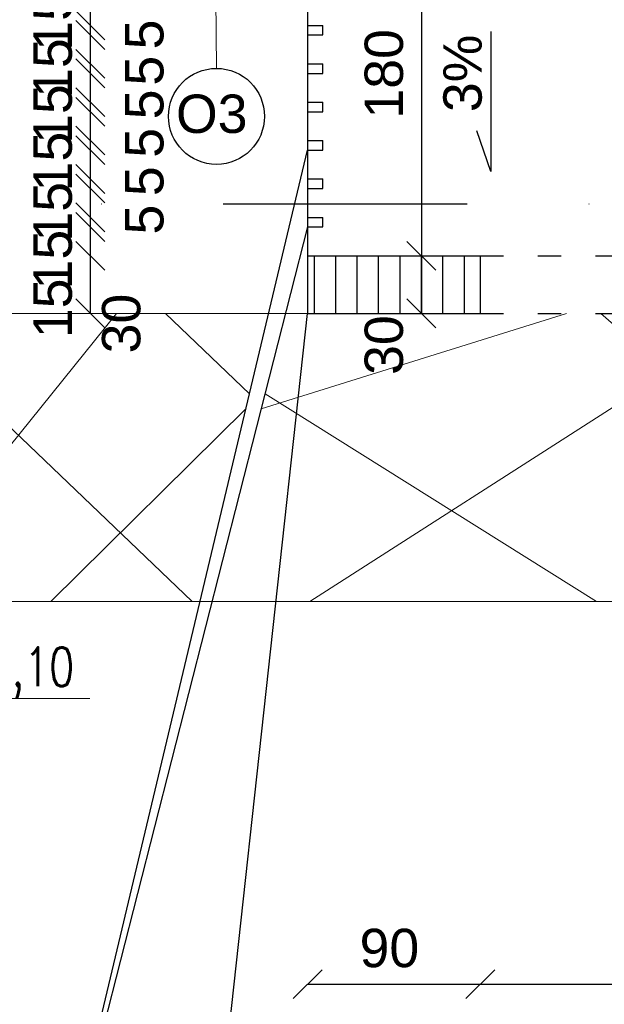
# Model space of a CAD drawing. Header units: millimetres. Extents: x 6197 to 108098, y 4257 to 29730.
# Tile 37 of 147: x 19826 to 20131, y 9378 to 9891. Entities that reach past the tile are written whole.
import ezdxf

# ---------------------------------------------------------------- set-up
doc = ezdxf.new("R2010")
doc.units = ezdxf.units.MM
doc.linetypes.add('ACAD_ISO03W100', pattern=[30, 12, -18])
doc.linetypes.add('DASHDOTX2', pattern=[50.8, 25.4, -12.7, 0, -12.7])
doc.layers.add('&_opisy_100', color=51, linetype='Continuous', lineweight=20)
doc.styles.add('Romans', font='romans.shx', dxfattribs={"width": 0.75})
doc.styles.get("Standard").update_dxf_attribs({"font": 'arial.ttf'})
doc.dimstyles.new('ISO-25', dxfattribs={"dimtxt": 2.5, "dimasz": 2.5, "dimexe": 1.25, "dimexo": 0.625, "dimtad": 1, "dimtxsty": 'Standard', "dimcen": 2.5, "dimadec": 0, "dimazin": 0, "dimtfac": 1, "dimtmove": 0, "dimatfit": 3, "dimfxl": 1, "dimarcsym": 0})

# ---------------------------------------------------------------- blocks, each defined once
blk = doc.blocks.new('_Oblique')
at = {"color": 0, "linetype": 'ByBlock', "lineweight": -2}
blk.add_line((-0.5, -0.5), (0.5, 0.5), dxfattribs=at)
blk = doc.blocks.new('*D493')
at = {"color": 0, "lineweight": -2, "transparency": 16777216}
blk.add_line((19259.33067422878, 9274.388910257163), (21143.33067399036, 9274.388910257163), dxfattribs=at)
at = {"layer": 'Defpoints', "color": 0, "transparency": 16777216}
for p in [(19259.33067422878, 9947.626542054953), (21143.33067399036, 9947.626542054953), (21143.33067399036, 9274.388910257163)]:
    blk.add_point(p, dxfattribs=at)
at = {"color": 0, "lineweight": -2, "transparency": 16777216, "xscale": 15, "yscale": 15, "zscale": 15, "rotation": 180}
blk.add_blockref('_Oblique', (19259.33067422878, 9274.388910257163), dxfattribs=at)
at = {"color": 0, "lineweight": -2, "transparency": 16777216, "xscale": 15, "yscale": 15, "zscale": 15}
blk.add_blockref('_Oblique', (21143.33067399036, 9274.388910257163), dxfattribs=at)
at = {"color": 0, "transparency": 16777216, "insert": (20213.55284148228, 9293.062703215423), "char_height": 20, "attachment_point": 5}
blk.add_mtext('1884', dxfattribs=at)
blk = doc.blocks.new('*D654')
at = {"color": 0, "lineweight": -2, "transparency": 16777216}
blk.add_line((19976.33065014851, 9388.267254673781), (20066.33067422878, 9388.267254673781), dxfattribs=at)
at = {"layer": 'Defpoints', "color": 0, "transparency": 16777216}
for p in [(19976.33065014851, 9737.626541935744), (20066.33067422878, 9737.626542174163), (20066.33067422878, 9388.267254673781)]:
    blk.add_point(p, dxfattribs=at)
at = {"color": 0, "lineweight": -2, "transparency": 16777216, "xscale": 15, "yscale": 15, "zscale": 15, "rotation": 180}
blk.add_blockref('_Oblique', (19976.33065014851, 9388.267254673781), dxfattribs=at)
at = {"color": 0, "lineweight": -2, "transparency": 16777216, "xscale": 15, "yscale": 15, "zscale": 15}
blk.add_blockref('_Oblique', (20066.33067422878, 9388.267254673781), dxfattribs=at)
at = {"color": 0, "transparency": 16777216, "insert": (20018.92232137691, 9406.94104763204), "char_height": 20, "attachment_point": 5}
blk.add_mtext('90', dxfattribs=at)
blk = doc.blocks.new('*D655')
at = {"color": 0, "lineweight": -2, "transparency": 16777216}
blk.add_line((20066.33067422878, 9388.267254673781), (20336.33067399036, 9388.267254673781), dxfattribs=at)
at = {"layer": 'Defpoints', "color": 0, "transparency": 16777216}
for p in [(20066.33067422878, 9737.626542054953), (20336.33067399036, 9737.626542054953), (20336.33067399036, 9388.267254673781)]:
    blk.add_point(p, dxfattribs=at)
at = {"color": 0, "lineweight": -2, "transparency": 16777216, "xscale": 15, "yscale": 15, "zscale": 15, "rotation": 180}
blk.add_blockref('_Oblique', (20066.33067422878, 9388.267254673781), dxfattribs=at)
at = {"color": 0, "lineweight": -2, "transparency": 16777216, "xscale": 15, "yscale": 15, "zscale": 15}
blk.add_blockref('_Oblique', (20336.33067399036, 9388.267254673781), dxfattribs=at)
at = {"color": 0, "transparency": 16777216, "insert": (20266.77535325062, 9406.94104763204), "char_height": 20, "attachment_point": 5}
blk.add_mtext('270', dxfattribs=at)
blk = doc.blocks.new('*D657')
at = {"color": 0, "lineweight": -2, "transparency": 16777216}
blk.add_line((20035.59906703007, 9767.626541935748), (20035.59906703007, 9737.626541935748), dxfattribs=at)
at = {"layer": 'Defpoints', "color": 0, "transparency": 16777216}
for p in [(20148.82180791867, 9767.626541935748), (20035.59906703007, 9737.626541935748), (20148.82180815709, 9737.626541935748)]:
    blk.add_point(p, dxfattribs=at)
at = {"color": 0, "lineweight": -2, "transparency": 16777216, "xscale": 15, "yscale": 15, "zscale": 15}
for p, rotation in [((20035.59906703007, 9767.626541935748), 90), ((20035.59906703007, 9737.626541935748), 270)]:
    blk.add_blockref('_Oblique', p, dxfattribs=dict(at, rotation=rotation))
at = {"color": 0, "transparency": 16777216, "insert": (20016.15491992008, 9721.101715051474), "char_height": 20, "attachment_point": 5, "rotation": 90}
blk.add_mtext('30', dxfattribs=at)
blk = doc.blocks.new('*D658')
at = {"color": 0, "lineweight": -2, "transparency": 16777216}
blk.add_line((20035.59906846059, 9947.626542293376), (20035.59906846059, 9767.626542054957), dxfattribs=at)
at = {"layer": 'Defpoints', "color": 0, "transparency": 16777216}
for p in [(20096.33067422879, 9947.626542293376), (20035.59906846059, 9767.626542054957), (20148.82180815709, 9767.626542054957)]:
    blk.add_point(p, dxfattribs=at)
at = {"color": 0, "lineweight": -2, "transparency": 16777216, "xscale": 15, "yscale": 15, "zscale": 15}
for p, rotation in [((20035.59906846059, 9947.626542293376), 90), ((20035.59906846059, 9767.626542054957), 270)]:
    blk.add_blockref('_Oblique', p, dxfattribs=dict(at, rotation=rotation))
at = {"color": 0, "transparency": 16777216, "insert": (20016.15491992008, 9862.36971338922), "char_height": 20, "attachment_point": 5, "rotation": 90}
blk.add_mtext('180', dxfattribs=at)
blk = doc.blocks.new('*D724')
at = {"color": 0, "lineweight": -2, "transparency": 16777216}
blk.add_line((19736.33067422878, 9324.388910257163), (19826.3306744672, 9324.388910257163), dxfattribs=at)
at = {"layer": 'Defpoints', "color": 0, "transparency": 16777216}
for p in [(19736.33067422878, 9947.626542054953), (19826.3306744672, 9947.626541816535), (19826.3306744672, 9324.388910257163)]:
    blk.add_point(p, dxfattribs=at)
at = {"color": 0, "lineweight": -2, "transparency": 16777216, "xscale": 15, "yscale": 15, "zscale": 15, "rotation": 180}
blk.add_blockref('_Oblique', (19736.33067422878, 9324.388910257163), dxfattribs=at)
at = {"color": 0, "lineweight": -2, "transparency": 16777216, "xscale": 15, "yscale": 15, "zscale": 15}
blk.add_blockref('_Oblique', (19826.3306744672, 9324.388910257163), dxfattribs=at)
at = {"color": 0, "transparency": 16777216, "insert": (19783.13256197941, 9343.062703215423), "char_height": 20, "attachment_point": 5}
blk.add_mtext('90', dxfattribs=at)
blk = doc.blocks.new('*D725')
at = {"color": 0, "lineweight": -2, "transparency": 16777216}
blk.add_line((19826.3306744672, 9324.388910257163), (19886.33067399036, 9324.388910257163), dxfattribs=at)
at = {"layer": 'Defpoints', "color": 0, "transparency": 16777216}
for p in [(19826.3306744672, 9947.626542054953), (19886.33067399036, 9947.626541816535), (19886.33067399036, 9324.388910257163)]:
    blk.add_point(p, dxfattribs=at)
at = {"color": 0, "lineweight": -2, "transparency": 16777216, "xscale": 15, "yscale": 15, "zscale": 15, "rotation": 180}
blk.add_blockref('_Oblique', (19826.3306744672, 9324.388910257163), dxfattribs=at)
at = {"color": 0, "lineweight": -2, "transparency": 16777216, "xscale": 15, "yscale": 15, "zscale": 15}
blk.add_blockref('_Oblique', (19886.33067399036, 9324.388910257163), dxfattribs=at)
at = {"color": 0, "transparency": 16777216, "insert": (19857.39578920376, 9343.062703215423), "char_height": 20, "attachment_point": 5}
blk.add_mtext('60', dxfattribs=at)
blk = doc.blocks.new('*D726')
at = {"color": 0, "lineweight": -2, "transparency": 16777216}
blk.add_line((19886.33067399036, 9324.388910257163), (19976.3306744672, 9324.388910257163), dxfattribs=at)
at = {"layer": 'Defpoints', "color": 0, "transparency": 16777216}
for p in [(19886.33067399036, 9947.626542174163), (19976.3306744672, 9947.626541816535), (19976.3306744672, 9324.388910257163)]:
    blk.add_point(p, dxfattribs=at)
at = {"color": 0, "lineweight": -2, "transparency": 16777216, "xscale": 15, "yscale": 15, "zscale": 15, "rotation": 180}
blk.add_blockref('_Oblique', (19886.33067399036, 9324.388910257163), dxfattribs=at)
at = {"color": 0, "lineweight": -2, "transparency": 16777216, "xscale": 15, "yscale": 15, "zscale": 15}
blk.add_blockref('_Oblique', (19976.3306744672, 9324.388910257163), dxfattribs=at)
at = {"color": 0, "transparency": 16777216, "insert": (19931.89018231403, 9343.062703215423), "char_height": 20, "attachment_point": 5}
blk.add_mtext('90', dxfattribs=at)
blk = doc.blocks.new('*D727')
at = {"color": 0, "lineweight": -2, "transparency": 16777216}
blk.add_line((19976.3306744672, 9324.388910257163), (20096.33067399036, 9324.388910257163), dxfattribs=at)
at = {"layer": 'Defpoints', "color": 0, "transparency": 16777216}
for p in [(19976.3306744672, 9947.626541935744), (20096.33067399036, 9947.626541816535), (20096.33067399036, 9324.388910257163)]:
    blk.add_point(p, dxfattribs=at)
at = {"color": 0, "lineweight": -2, "transparency": 16777216, "xscale": 15, "yscale": 15, "zscale": 15, "rotation": 180}
blk.add_blockref('_Oblique', (19976.3306744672, 9324.388910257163), dxfattribs=at)
at = {"color": 0, "lineweight": -2, "transparency": 16777216, "xscale": 15, "yscale": 15, "zscale": 15}
blk.add_blockref('_Oblique', (20096.33067399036, 9324.388910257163), dxfattribs=at)
at = {"color": 0, "transparency": 16777216, "insert": (20021.89018207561, 9343.062703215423), "char_height": 20, "attachment_point": 5}
blk.add_mtext('120', dxfattribs=at)
blk = doc.blocks.new('*D728')
at = {"color": 0, "lineweight": -2, "transparency": 16777216}
blk.add_line((20096.33067399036, 9324.388910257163), (20306.33067470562, 9324.388910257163), dxfattribs=at)
at = {"layer": 'Defpoints', "color": 0, "transparency": 16777216}
for p in [(20096.33067399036, 9947.626542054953), (20306.33067470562, 9947.626541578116), (20306.33067470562, 9324.388910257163)]:
    blk.add_point(p, dxfattribs=at)
at = {"color": 0, "lineweight": -2, "transparency": 16777216, "xscale": 15, "yscale": 15, "zscale": 15, "rotation": 180}
blk.add_blockref('_Oblique', (20096.33067399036, 9324.388910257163), dxfattribs=at)
at = {"color": 0, "lineweight": -2, "transparency": 16777216, "xscale": 15, "yscale": 15, "zscale": 15}
blk.add_blockref('_Oblique', (20306.33067470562, 9324.388910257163), dxfattribs=at)
at = {"color": 0, "transparency": 16777216, "insert": (20189.92602091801, 9343.062703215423), "char_height": 20, "attachment_point": 5}
blk.add_mtext('210', dxfattribs=at)
blk = doc.blocks.new('*D962')
at = {"color": 0, "lineweight": -2, "transparency": 16777216}
blk.add_line((19863.10790711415, 9767.626550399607), (19863.10790711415, 9737.626550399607), dxfattribs=at)
at = {"layer": 'Defpoints', "color": 0, "transparency": 16777216}
for p in [(19976.33065086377, 9767.626550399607), (19863.10790711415, 9737.626550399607), (19976.33065110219, 9737.626550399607)]:
    blk.add_point(p, dxfattribs=at)
at = {"color": 0, "lineweight": -2, "transparency": 16777216, "xscale": 15, "yscale": 15, "zscale": 15}
for p, rotation in [((19863.10790711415, 9767.626550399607), 90), ((19863.10790711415, 9737.626550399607), 270)]:
    blk.add_blockref('_Oblique', p, dxfattribs=dict(at, rotation=rotation))
at = {"color": 0, "transparency": 16777216, "insert": (19879.33102780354, 9732.311454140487), "char_height": 20, "attachment_point": 5, "rotation": 90}
blk.add_mtext('30', dxfattribs=at)
blk = doc.blocks.new('*D905')
at = {"color": 0, "lineweight": -2, "transparency": 16777216}
blk.add_line((19863.10790806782, 9842.62655171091), (19863.10790806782, 9827.6265515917), dxfattribs=at)
at = {"layer": 'Defpoints', "color": 0, "transparency": 16777216}
for p in [(19976.33065086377, 9842.62655171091), (19863.10790806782, 9827.6265515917), (19976.33065086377, 9827.6265515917)]:
    blk.add_point(p, dxfattribs=at)
at = {"color": 0, "lineweight": -2, "transparency": 16777216, "xscale": 15, "yscale": 15, "zscale": 15}
for p, rotation in [((19863.10790806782, 9842.62655171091), 90), ((19863.10790806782, 9827.6265515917), 270)]:
    blk.add_blockref('_Oblique', p, dxfattribs=dict(at, rotation=rotation))
at = {"color": 0, "transparency": 16777216, "insert": (19843.66376286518, 9816.685126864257), "char_height": 20, "attachment_point": 5, "rotation": 90}
blk.add_mtext('15', dxfattribs=at)
blk = doc.blocks.new('*D906')
at = {"color": 0, "lineweight": -2, "transparency": 16777216}
blk.add_line((19863.10791331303, 9847.626551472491), (19863.10791331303, 9842.626550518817), dxfattribs=at)
at = {"layer": 'Defpoints', "color": 0, "transparency": 16777216}
for p in [(19976.33065086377, 9847.626551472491), (19863.10791331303, 9842.626550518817), (19976.33065086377, 9842.626550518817)]:
    blk.add_point(p, dxfattribs=at)
at = {"color": 0, "lineweight": -2, "transparency": 16777216, "xscale": 15, "yscale": 15, "zscale": 15}
for p, rotation in [((19863.10791331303, 9847.626551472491), 90), ((19863.10791331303, 9842.626550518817), 270)]:
    blk.add_blockref('_Oblique', p, dxfattribs=dict(at, rotation=rotation))
at = {"color": 0, "transparency": 16777216, "insert": (19891.36440902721, 9846.445455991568), "char_height": 20, "attachment_point": 5, "rotation": 90}
blk.add_mtext('5', dxfattribs=at)
blk = doc.blocks.new('*D907')
at = {"color": 0, "lineweight": -2, "transparency": 16777216}
blk.add_line((19863.10791569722, 9862.626551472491), (19863.10791569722, 9847.626551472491), dxfattribs=at)
at = {"layer": 'Defpoints', "color": 0, "transparency": 16777216}
for p in [(19976.33065086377, 9862.626551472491), (19863.10791569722, 9847.626551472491), (19976.33065086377, 9847.626551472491)]:
    blk.add_point(p, dxfattribs=at)
at = {"color": 0, "lineweight": -2, "transparency": 16777216, "xscale": 15, "yscale": 15, "zscale": 15}
for p, rotation in [((19863.10791569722, 9862.626551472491), 90), ((19863.10791569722, 9847.626551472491), 270)]:
    blk.add_blockref('_Oblique', p, dxfattribs=dict(at, rotation=rotation))
at = {"color": 0, "transparency": 16777216, "insert": (19843.66376906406, 9841.420435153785), "char_height": 20, "attachment_point": 5, "rotation": 90}
blk.add_mtext('15', dxfattribs=at)
blk = doc.blocks.new('*D908')
at = {"color": 0, "lineweight": -2, "transparency": 16777216}
blk.add_line((19863.10792046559, 9867.626551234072), (19863.10792046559, 9862.626551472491), dxfattribs=at)
at = {"layer": 'Defpoints', "color": 0, "transparency": 16777216}
for p in [(19976.33066445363, 9867.626551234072), (19863.10792046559, 9862.626551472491), (19976.33065920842, 9862.626551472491)]:
    blk.add_point(p, dxfattribs=at)
at = {"color": 0, "lineweight": -2, "transparency": 16777216, "xscale": 15, "yscale": 15, "zscale": 15}
for p, rotation in [((19863.10792046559, 9867.626551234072), 90), ((19863.10792046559, 9862.626551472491), 270)]:
    blk.add_blockref('_Oblique', p, dxfattribs=dict(at, rotation=rotation))
at = {"color": 0, "transparency": 16777216, "insert": (19891.3644152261, 9864.019221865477), "char_height": 20, "attachment_point": 5, "rotation": 90}
blk.add_mtext('5', dxfattribs=at)
blk = doc.blocks.new('*D909')
at = {"color": 0, "lineweight": -2, "transparency": 16777216}
blk.add_line((19863.10792237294, 9882.626551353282), (19863.10792237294, 9867.626551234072), dxfattribs=at)
at = {"layer": 'Defpoints', "color": 0, "transparency": 16777216}
for p in [(19976.33066636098, 9882.626551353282), (19863.10792237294, 9867.626551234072), (19976.33066445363, 9867.626551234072)]:
    blk.add_point(p, dxfattribs=at)
at = {"color": 0, "lineweight": -2, "transparency": 16777216, "xscale": 15, "yscale": 15, "zscale": 15}
for p, rotation in [((19863.10792237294, 9882.626551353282), 90), ((19863.10792237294, 9867.626551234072), 270)]:
    blk.add_blockref('_Oblique', p, dxfattribs=dict(at, rotation=rotation))
at = {"color": 0, "transparency": 16777216, "insert": (19843.66377621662, 9865.370393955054), "char_height": 20, "attachment_point": 5, "rotation": 90}
blk.add_mtext('15', dxfattribs=at)
blk = doc.blocks.new('*D910')
at = {"color": 0, "lineweight": -2, "transparency": 16777216}
blk.add_line((19863.10792761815, 9887.626551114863), (19863.10792761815, 9882.626551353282), dxfattribs=at)
at = {"layer": 'Defpoints', "color": 0, "transparency": 16777216}
for p in [(19976.33065086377, 9887.626551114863), (19863.10792761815, 9882.626551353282), (19976.33066636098, 9882.626551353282)]:
    blk.add_point(p, dxfattribs=at)
at = {"color": 0, "lineweight": -2, "transparency": 16777216, "xscale": 15, "yscale": 15, "zscale": 15}
for p, rotation in [((19863.10792761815, 9887.626551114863), 90), ((19863.10792761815, 9882.626551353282), 270)]:
    blk.add_blockref('_Oblique', p, dxfattribs=dict(at, rotation=rotation))
at = {"color": 0, "transparency": 16777216, "insert": (19891.36442237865, 9882.872618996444), "char_height": 20, "attachment_point": 5, "rotation": 90}
blk.add_mtext('5', dxfattribs=at)
blk = doc.blocks.new('*D911')
at = {"color": 0, "lineweight": -2, "transparency": 16777216}
blk.add_line((19863.10793000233, 9902.626551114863), (19863.10793000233, 9887.626551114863), dxfattribs=at)
at = {"layer": 'Defpoints', "color": 0, "transparency": 16777216}
for p in [(19976.33067351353, 9902.626551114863), (19863.10793000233, 9887.626551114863), (19976.33067160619, 9887.626551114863)]:
    blk.add_point(p, dxfattribs=at)
at = {"color": 0, "lineweight": -2, "transparency": 16777216, "xscale": 15, "yscale": 15, "zscale": 15}
for p, rotation in [((19863.10793000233, 9902.626551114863), 90), ((19863.10793000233, 9887.626551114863), 270)]:
    blk.add_blockref('_Oblique', p, dxfattribs=dict(at, rotation=rotation))
at = {"color": 0, "transparency": 16777216, "insert": (19843.66378336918, 9889.943535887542), "char_height": 20, "attachment_point": 5, "rotation": 90}
blk.add_mtext('15', dxfattribs=at)
blk = doc.blocks.new('*D778')
at = {"color": 0, "lineweight": -2, "transparency": 16777216}
blk.add_line((19863.10789996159, 9822.626548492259), (19863.10789996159, 9807.62654837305), dxfattribs=at)
at = {"layer": 'Defpoints', "color": 0, "transparency": 16777216}
for p in [(19976.33064371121, 9822.626548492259), (19863.10789996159, 9807.62654837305), (19976.33064371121, 9807.62654837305)]:
    blk.add_point(p, dxfattribs=at)
at = {"color": 0, "lineweight": -2, "transparency": 16777216, "xscale": 15, "yscale": 15, "zscale": 15}
for p, rotation in [((19863.10789996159, 9822.626548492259), 90), ((19863.10789996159, 9807.62654837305), 270)]:
    blk.add_blockref('_Oblique', p, dxfattribs=dict(at, rotation=rotation))
at = {"color": 0, "transparency": 16777216, "insert": (19843.66375571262, 9790.529771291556), "char_height": 20, "attachment_point": 5, "rotation": 90}
blk.add_mtext('15', dxfattribs=at)
blk = doc.blocks.new('*D779')
at = {"color": 0, "lineweight": -2, "transparency": 16777216}
blk.add_line((19863.1079052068, 9827.62654825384), (19863.1079052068, 9822.626547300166), dxfattribs=at)
at = {"layer": 'Defpoints', "color": 0, "transparency": 16777216}
for p in [(19976.33064371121, 9827.62654825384), (19863.1079052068, 9822.626547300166), (19976.33064371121, 9822.626547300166)]:
    blk.add_point(p, dxfattribs=at)
at = {"color": 0, "lineweight": -2, "transparency": 16777216, "xscale": 15, "yscale": 15, "zscale": 15}
for p, rotation in [((19863.1079052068, 9827.62654825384), 90), ((19863.1079052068, 9822.626547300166), 270)]:
    blk.add_blockref('_Oblique', p, dxfattribs=dict(at, rotation=rotation))
at = {"color": 0, "transparency": 16777216, "insert": (19891.36440187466, 9826.445452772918), "char_height": 20, "attachment_point": 5, "rotation": 90}
blk.add_mtext('5', dxfattribs=at)
blk = doc.blocks.new('*D780')
at = {"color": 0, "lineweight": -2, "transparency": 16777216}
blk.add_line((19863.1078923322, 9802.626545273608), (19863.1078923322, 9787.626545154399), dxfattribs=at)
at = {"layer": 'Defpoints', "color": 0, "transparency": 16777216}
for p in [(19976.33063560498, 9802.626545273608), (19863.1078923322, 9787.626545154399), (19976.33063560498, 9787.626545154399)]:
    blk.add_point(p, dxfattribs=at)
at = {"color": 0, "lineweight": -2, "transparency": 16777216, "xscale": 15, "yscale": 15, "zscale": 15}
for p, rotation in [((19863.1078923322, 9802.626545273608), 90), ((19863.1078923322, 9787.626545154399), 270)]:
    blk.add_blockref('_Oblique', p, dxfattribs=dict(at, rotation=rotation))
at = {"color": 0, "transparency": 16777216, "insert": (19843.66374760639, 9765.610440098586), "char_height": 20, "attachment_point": 5, "rotation": 90}
blk.add_mtext('15', dxfattribs=at)
blk = doc.blocks.new('*D781')
at = {"color": 0, "lineweight": -2, "transparency": 16777216}
blk.add_line((19863.10789710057, 9807.62654503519), (19863.10789710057, 9802.626544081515), dxfattribs=at)
at = {"layer": 'Defpoints', "color": 0, "transparency": 16777216}
for p in [(19976.33063560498, 9807.62654503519), (19863.10789710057, 9802.626544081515), (19976.33063560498, 9802.626544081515)]:
    blk.add_point(p, dxfattribs=at)
at = {"color": 0, "lineweight": -2, "transparency": 16777216, "xscale": 15, "yscale": 15, "zscale": 15}
for p, rotation in [((19863.10789710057, 9807.62654503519), 90), ((19863.10789710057, 9802.626544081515), 270)]:
    blk.add_blockref('_Oblique', p, dxfattribs=dict(at, rotation=rotation))
at = {"color": 0, "transparency": 16777216, "insert": (19891.36439376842, 9806.445449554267), "char_height": 20, "attachment_point": 5, "rotation": 90}
blk.add_mtext('5', dxfattribs=at)
blk = doc.blocks.new('*D959')
at = {"color": 0, "lineweight": -2, "transparency": 16777216}
blk.add_line((19863.1078847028, 9782.626542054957), (19863.1078847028, 9767.626541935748), dxfattribs=at)
at = {"layer": 'Defpoints', "color": 0, "transparency": 16777216}
for p in [(19976.33062749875, 9782.626542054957), (19863.1078847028, 9767.626541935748), (19976.33062749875, 9767.626541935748)]:
    blk.add_point(p, dxfattribs=at)
at = {"color": 0, "lineweight": -2, "transparency": 16777216, "xscale": 15, "yscale": 15, "zscale": 15}
for p, rotation in [((19863.1078847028, 9782.626542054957), 90), ((19863.1078847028, 9767.626541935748), 270)]:
    blk.add_blockref('_Oblique', p, dxfattribs=dict(at, rotation=rotation))
at = {"color": 0, "transparency": 16777216, "insert": (19843.66373950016, 9740.210047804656), "char_height": 20, "attachment_point": 5, "rotation": 90}
blk.add_mtext('15', dxfattribs=at)
blk = doc.blocks.new('*D782')
at = {"color": 0, "lineweight": -2, "transparency": 16777216}
blk.add_line((19863.10788899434, 9787.626541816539), (19863.10788899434, 9782.626540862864), dxfattribs=at)
at = {"layer": 'Defpoints', "color": 0, "transparency": 16777216}
for p in [(19976.33062749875, 9787.626541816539), (19863.10788899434, 9782.626540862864), (19976.33062749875, 9782.626540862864)]:
    blk.add_point(p, dxfattribs=at)
at = {"color": 0, "lineweight": -2, "transparency": 16777216, "xscale": 15, "yscale": 15, "zscale": 15}
for p, rotation in [((19863.10788899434, 9787.626541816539), 90), ((19863.10788899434, 9782.626540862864), 270)]:
    blk.add_blockref('_Oblique', p, dxfattribs=dict(at, rotation=rotation))
at = {"color": 0, "transparency": 16777216, "insert": (19891.36438566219, 9786.445446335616), "char_height": 20, "attachment_point": 5, "rotation": 90}
blk.add_mtext('5', dxfattribs=at)

msp = doc.modelspace()

# ---------------------------------------------------------------- hatches: boundary and pattern name
at = {"lineweight": 20}
h = msp.add_hatch(dxfattribs=at)
h.set_pattern_fill('ANSI37', color=256, scale=30)
h.set_pattern_definition([(45, (-1177846952.249857, -935728472.6591815), (-67.35192090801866, 67.35192090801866), []), (135, (-1177846952.249857, -935728472.6591815), (-67.35192090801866, -67.35192090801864), [])])
h.paths.add_polyline_path([(18528.50136857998, 9942.626542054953), (18487.33067399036, 9942.626542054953), (18487.33067399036, 9942.626541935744), (18221.87879973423, 9942.626541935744), (18127.33067351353, 9821.840570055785), (18127.33067351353, 9587.626550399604), (18528.50136857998, 9587.626550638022)])
h.paths.add_polyline_path([(19571.1514065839, 9737.626550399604), (18638.02147084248, 9737.626550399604), (18669.41326290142, 9587.626550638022), (19571.1514065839, 9587.62655099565)])
h.paths.add_polyline_path([(18632.93292385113, 9737.626550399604), (18577.33067399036, 9737.626550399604), (18577.33067399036, 9942.626541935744), (18528.50136857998, 9942.626542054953), (18528.50136857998, 9587.626550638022), (18666.29426198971, 9587.626550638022)])
h.paths.add_polyline_path([(19956.08020382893, 9737.626550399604), (19571.1514065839, 9737.626550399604), (19571.1514065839, 9587.62655099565), (19920.34403925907, 9587.626551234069)])
h.paths.add_polyline_path([(20423.23025184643, 9642.459584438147), (20343.30047636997, 9737.626542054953), (20336.33067422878, 9737.626542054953), (20336.33067422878, 9737.626541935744), (20066.33067422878, 9737.626541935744), (19976.33065014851, 9737.626541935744), (19959.88737708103, 9587.626551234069), (20423.23025160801, 9587.626551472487)])
h.paths.add_polyline_path([(19976.33065110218, 9737.626550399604), (19964.83739787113, 9737.626550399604), (19926.52647000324, 9587.626551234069), (19959.88737708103, 9587.626551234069)])
h.paths.add_polyline_path([(21293.33067399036, 9737.626542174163), (21143.33067399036, 9737.626542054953), (20446.58114653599, 9737.626541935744), (20482.31730919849, 9587.626551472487), (21293.33067399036, 9587.626551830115)])
h.paths.add_polyline_path([(20437.8239527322, 9737.626541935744), (20426.33067422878, 9737.626541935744), (20423.23025184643, 9737.626541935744), (20423.23025184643, 9642.459584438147), (20469.28396731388, 9587.626551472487), (20476.13487845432, 9587.626551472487)])
h.paths.add_polyline_path([(20423.23025184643, 9737.626541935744), (20343.30047636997, 9737.626542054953), (20423.23025184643, 9642.459584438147)], flags=17)
h.paths.add_polyline_path([(19417.50514918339, 9662.229760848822), (19417.50514918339, 9712.611752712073), (19376.29096084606, 9712.611752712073), (19376.29096084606, 9662.229760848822)], flags=24)
h.paths.add_polyline_path([(19900.1154752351, 9711.854428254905), (19900.1154752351, 9752.932190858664), (19858.90128689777, 9752.932190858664), (19858.90128689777, 9711.854428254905)], flags=9)
h.paths.add_polyline_path([(19864.45500832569, 9718.709365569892), (19864.45500832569, 9759.787128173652), (19823.24081998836, 9759.787128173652), (19823.24081998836, 9718.709365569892)], flags=9)
h.paths.add_polyline_path([(20544.11472135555, 9711.854428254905), (20544.11472135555, 9752.932190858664), (20502.90053301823, 9752.932190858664), (20502.90053301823, 9711.854428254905)], flags=9)
h.paths.add_polyline_path([(20579.78883105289, 9718.709365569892), (20579.78883105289, 9759.787128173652), (20538.57464271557, 9759.787128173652), (20538.57464271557, 9718.709365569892)], flags=9)
h.paths.add_polyline_path([(21211.56903844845, 9638.73608370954), (21211.56903844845, 9695.35272761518), (21170.35485011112, 9695.35272761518), (21170.35485011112, 9638.73608370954)], flags=24)
h.paths.add_polyline_path([(20901.99222594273, 9666.153156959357), (20901.99222594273, 9716.535148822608), (20860.7780376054, 9716.535148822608), (20860.7780376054, 9666.153156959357)], flags=24)
h = msp.add_hatch()
h.set_pattern_fill('ANSI31', color=256, scale=5)
h.set_pattern_definition([(45, (-1177842474.711123, -935728677.659173), (-11.22532015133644, 11.22532015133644), [])])
h.paths.add_polyline_path([(20066.33065110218, 9767.626550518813), (19976.33065110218, 9767.626550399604), (19976.33065110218, 9737.626550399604), (20066.33065110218, 9737.626550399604)])
h.paths.add_polyline_path([(20426.33065110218, 9767.626550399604), (20336.33065110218, 9767.626550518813), (20336.33065110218, 9737.626550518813), (20426.33065110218, 9737.626550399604)])

# ---------------------------------------------------------------- linework, layer by layer
at = {"layer": '&_opisy_100', "color": 0}
msp.add_lwpolyline([(19804.0277860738, 9570.966969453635), (19804.0277860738, 9521.970053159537), (19787.96464162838, 9537.003150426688), (19862.8355444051, 9537.003150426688)], dxfattribs=at)
at = {"lineweight": 20}
for p, q in [((19927.44927960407, 10030.02249857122), (19928.85353284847, 9865.230585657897)), ((19976.33065110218, 9737.626550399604), (18577.33067399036, 9737.626550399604)), ((21293.33067399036, 9587.626551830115), (18127.33067351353, 9587.626550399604))]:
    msp.add_line(p, q, dxfattribs=at)
at = {"lineweight": 30}
for p, q in [((19976.33067422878, 9947.626541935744), (19976.33067422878, 9737.626541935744)), ((19976.33065086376, 9887.62655111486), (19984.33065086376, 9887.62655111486)), ((19984.33065086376, 9882.626551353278), (19984.33065086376, 9887.626551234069)), ((19976.33065086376, 9882.626551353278), (19984.33065086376, 9882.626551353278)), ((19976.33065086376, 9867.626551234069), (19984.33065086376, 9867.626551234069)), ((19984.33065086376, 9862.626551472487), (19984.33065086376, 9867.626551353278)), ((19976.33065086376, 9862.626551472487), (19984.33065086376, 9862.626551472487)), ((19976.33065086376, 9847.626551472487), (19984.33065086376, 9847.626551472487)), ((19984.33065086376, 9842.626551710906), (19984.33065086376, 9847.626551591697)), ((19976.33065086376, 9842.626551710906), (19984.33065086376, 9842.626551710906)), ((19976.33065086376, 9827.626551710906), (19984.33065086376, 9827.626551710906)), ((19984.33065086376, 9822.626551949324), (19984.33065086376, 9827.626551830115)), ((19976.33065086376, 9822.626551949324), (19984.33065086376, 9822.626551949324)), ((19976.33065086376, 9807.626551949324), (19984.33065086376, 9807.626551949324)), ((19984.33065086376, 9802.626552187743), (19984.33065086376, 9807.626552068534)), ((19976.33065086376, 9802.626552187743), (19984.33065086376, 9802.626552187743)), ((19976.33065086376, 9787.626552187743), (19984.33065086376, 9787.626552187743)), ((19984.33065086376, 9782.626552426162), (19984.33065086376, 9787.626552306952)), ((19976.33065086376, 9782.626552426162), (19984.33065086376, 9782.626552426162)), ((19976.33067422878, 9767.626541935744), (20066.33067399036, 9767.626542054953)), ((20066.33067422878, 9737.626541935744), (20066.33067422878, 9767.626541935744)), ((19976.33067422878, 9737.626541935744), (20066.33067399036, 9737.626542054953)), ((19976.33067422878, 9737.626541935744), (20066.33067422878, 9737.626541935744))]:
    msp.add_line(p, q, dxfattribs=at)
for p, q in [((20071.77736145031, 9884.494486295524), (20071.77736145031, 9811.449846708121)), ((20071.77736145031, 9811.449846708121), (20064.54354554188, 9832.745652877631)), ((19834.53562217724, 9227.451848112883), (19976.3306975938, 9822.626551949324)), ((19976.33067422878, 9782.626542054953), (19834.53562217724, 9227.451848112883)), ((19906.31827598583, 9098.954699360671), (19976.33065110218, 9737.626550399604))]:
    msp.add_line(p, q)
at = {"linetype": 'DASHDOTX2', "lineweight": 30, "ltscale": 5}
msp.add_line((19678.3150790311, 9794.592970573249), (20724.34626942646, 9794.592970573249), dxfattribs=at)
at = {"linetype": 'ACAD_ISO03W100'}
for p, q in [((20066.33067422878, 9767.626541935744), (20336.33067422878, 9767.626541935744)), ((20066.33067422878, 9737.626541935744), (20336.33067422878, 9737.626541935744))]:
    msp.add_line(p, q, dxfattribs=at)
msp.add_circle((19928.85353284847, 9840.230585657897), 25)

# ---------------------------------------------------------------- texts
at = {"layer": '&_opisy_100', "color": 0, "insert": (19781.84106951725, 9563.661711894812), "char_height": 20.25, "width": 420.6382812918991, "attachment_point": 1, "rotation": 359.99999780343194, "style": 'Romans'}
msp.add_mtext('\\A1;- 0,10', dxfattribs=at)
at = {"lineweight": 20, "insert": (20047.02098256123, 9842.43681772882), "char_height": 20, "attachment_point": 1, "rotation": 89.99999999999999}
msp.add_mtext_dynamic_manual_height_columns('\\pt0,20;3%', width=98.90418893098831, gutter_width=12.5, heights=[0], dxfattribs=at)
at = {"insert": (19945.02531510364, 9851.582580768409), "char_height": 20, "attachment_point": 3}
msp.add_mtext_dynamic_manual_height_columns('O3', width=68.36028754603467, gutter_width=12.5, heights=[0], dxfattribs=at)

# ---------------------------------------------------------------- dimensions: what is measured, and where the dimension line sits
for base, p1, p2, picture, middle in [((20035.59906846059, 9767.626542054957), (20096.33067422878, 9947.626542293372), (20148.82180815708, 9767.626542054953), '*D658', (20016.15491992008, 9862.36971338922)), ((19863.10793000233, 9887.626551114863), (19976.33067351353, 9902.62655111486), (19976.33067160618, 9887.62655111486), '*D911', (19843.66378336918, 9889.943535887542)), ((19863.10792761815, 9882.626551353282), (19976.33065086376, 9887.62655111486), (19976.33066636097, 9882.626551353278), '*D910', (19891.36442237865, 9882.872618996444)), ((19863.10792237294, 9867.626551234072), (19976.33066636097, 9882.626551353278), (19976.33066445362, 9867.626551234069), '*D909', (19843.66377621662, 9865.370393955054)), ((19863.10792046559, 9862.626551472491), (19976.33066445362, 9867.626551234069), (19976.33065920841, 9862.626551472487), '*D908', (19891.3644152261, 9864.019221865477)), ((19863.10791569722, 9847.626551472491), (19976.33065086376, 9862.626551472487), (19976.33065086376, 9847.626551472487), '*D907', (19843.66376906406, 9841.420435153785)), ((19863.10791331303, 9842.626550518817), (19976.33065086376, 9847.626551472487), (19976.33065086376, 9842.626550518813), '*D906', (19891.36440902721, 9846.445455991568)), ((19863.10790806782, 9827.6265515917), (19976.33065086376, 9842.626551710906), (19976.33065086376, 9827.626551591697), '*D905', (19843.66376286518, 9816.685126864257)), ((19863.1079052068, 9822.626547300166), (19976.3306437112, 9827.626548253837), (19976.3306437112, 9822.626547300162), '*D779', (19891.36440187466, 9826.445452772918)), ((19863.10789996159, 9807.62654837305), (19976.3306437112, 9822.626548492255), (19976.3306437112, 9807.626548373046), '*D778', (19843.66375571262, 9790.529771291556)), ((19863.10789710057, 9802.626544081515), (19976.33063560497, 9807.626545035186), (19976.33063560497, 9802.626544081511), '*D781', (19891.36439376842, 9806.445449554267)), ((19863.1078923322, 9787.626545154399), (19976.33063560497, 9802.626545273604), (19976.33063560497, 9787.626545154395), '*D780', (19843.66374760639, 9765.610440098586)), ((19863.1078847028, 9767.626541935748), (19976.33062749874, 9782.626542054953), (19976.33062749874, 9767.626541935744), '*D959', (19843.66373950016, 9740.210047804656)), ((19863.10788899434, 9782.626540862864), (19976.33062749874, 9787.626541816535), (19976.33062749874, 9782.62654086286), '*D782', (19891.36438566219, 9786.445446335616)), ((19863.10790711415, 9737.626550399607), (19976.33065086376, 9767.626550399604), (19976.33065110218, 9737.626550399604), '*D962', (19879.33102780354, 9732.311454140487)), ((20035.59906703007, 9737.626541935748), (20148.82180791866, 9767.626541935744), (20148.82180815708, 9737.626541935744), '*D657', (20016.15491992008, 9721.101715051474))]:
    dim = msp.add_linear_dim(base=base, p1=p1, p2=p2, angle=90, dimstyle='ISO-25', override={"dimtxt": 20, "dimasz": 15, "dimblk1": 'Oblique', "dimblk2": 'Oblique', "dimsah": 1, "dimse1": 1, "dimse2": 1, "dimtmove": 2})
    dim.commit()
    dim.dimension.update_dxf_attribs({"geometry": picture, "text_midpoint": middle, "dimtype": 160})
for base, p1, p2, picture, middle in [((21143.33067399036, 9274.388910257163), (19259.33067422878, 9947.626542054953), (21143.33067399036, 9947.626542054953), '*D493', (20213.55284148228, 9293.062703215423)), ((19826.3306744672, 9324.388910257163), (19736.33067422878, 9947.626542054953), (19826.3306744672, 9947.626541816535), '*D724', (19783.13256197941, 9343.062703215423)), ((19886.33067399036, 9324.388910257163), (19826.3306744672, 9947.626542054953), (19886.33067399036, 9947.626541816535), '*D725', (19857.39578920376, 9343.062703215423)), ((19976.3306744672, 9324.388910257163), (19886.33067399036, 9947.626542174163), (19976.3306744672, 9947.626541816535), '*D726', (19931.89018231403, 9343.062703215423)), ((20096.33067399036, 9324.388910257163), (19976.3306744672, 9947.626541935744), (20096.33067399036, 9947.626541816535), '*D727', (20021.89018207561, 9343.062703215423)), ((20306.33067470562, 9324.388910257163), (20096.33067399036, 9947.626542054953), (20306.33067470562, 9947.626541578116), '*D728', (20189.92602091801, 9343.062703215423)), ((20066.33067422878, 9388.267254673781), (19976.33065014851, 9737.626541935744), (20066.33067422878, 9737.626542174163), '*D654', (20018.92232137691, 9406.94104763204)), ((20336.33067399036, 9388.267254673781), (20066.33067422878, 9737.626542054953), (20336.33067399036, 9737.626542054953), '*D655', (20266.77535325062, 9406.94104763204))]:
    dim = msp.add_linear_dim(base=base, p1=p1, p2=p2, dimstyle='ISO-25', override={"dimtxt": 20, "dimasz": 15, "dimblk1": 'Oblique', "dimblk2": 'Oblique', "dimsah": 1, "dimse1": 1, "dimse2": 1, "dimtmove": 2})
    dim.commit()
    dim.dimension.update_dxf_attribs({"geometry": picture, "text_midpoint": middle, "dimtype": 160})

doc.saveas('drawing.dxf')
